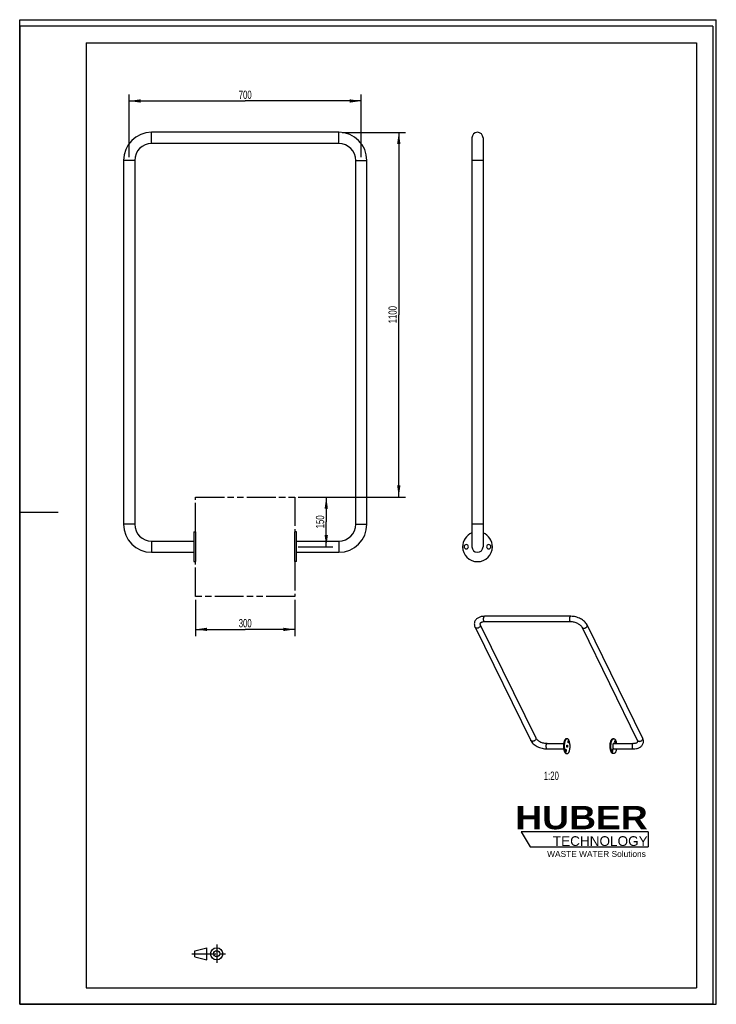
# Model space of a CAD drawing. Header units: millimetres. Extents: x 0 to 2100, y 0 to 2970.
import ezdxf

# ---------------------------------------------------------------- set-up
doc = ezdxf.new("R2010")
doc.units = ezdxf.units.MM
doc.header["$LTSCALE"] = 193.6
doc.linetypes.add('CENTER', pattern=[0.6, 0.375, -0.075, 0.075, -0.075])
doc.linetypes.add('PHANTOM', pattern=[0.8, 0.45, -0.05, 0.1, -0.05, 0.1, -0.05])
doc.layers.get('0').update_dxf_attribs({"linetype": 'CONTINUOUS'})
for name, color, linetype in [('_2D-BEM', 7, 'CONTINUOUS'), ('_KURVEN', 7, 'CONTINUOUS'), ('_ZEICHNUNGSELEM', 7, 'CONTINUOUS'), ('HUBER_Logo_BL0', 7, 'CONTINUOUS')]:
    doc.layers.add(name, color=color, linetype=linetype)
doc.styles.get("Standard").update_dxf_attribs({"font": 'txt', "width": 0.7})
doc.styles.add('TEXTSTYLE_2', font='ariblk.ttf')
doc.styles.add('TEXTSTYLE_3', font='arial.ttf')
doc.dimstyles.new('DIMSTYLE_1', dxfattribs={"dimtxt": 25, "dimasz": 35, "dimexe": 2, "dimexo": 1, "dimtad": 1, "dimdec": 1, "dimtxsty": 'STANDARD', "dimblk": '_FILLED', "dimblk1": '_FILLED', "dimblk2": '_FILLED', "dimcen": 0.09, "dimadec": 1, "dimazin": 2, "dimtp": 0.8, "dimtm": 0.8, "dimtfac": 1, "dimtdec": 1, "dimtofl": 0, "dimtmove": 0, "dimatfit": 3, "dimldrblk": '_FILLED', "dimfxl": 1, "dimtolj": 1, "dimarcsym": 0})
doc.dimstyles.new('DIMSTYLE_2', dxfattribs={"dimtxt": 25, "dimasz": 35, "dimexe": 2, "dimexo": 1, "dimtad": 1, "dimdec": 0, "dimtxsty": 'STANDARD', "dimblk": '_FILLED', "dimblk1": '_FILLED', "dimblk2": '_FILLED', "dimcen": 0.09, "dimadec": 0, "dimazin": 2, "dimtp": 1.2, "dimtm": 1.2, "dimtfac": 1, "dimtdec": 0, "dimtofl": 0, "dimtmove": 0, "dimatfit": 3, "dimldrblk": '_FILLED', "dimfxl": 1, "dimtolj": 1, "dimarcsym": 0})
doc.dimstyles.new('DIMSTYLE_3', dxfattribs={"dimtxt": 25, "dimasz": 35, "dimexe": 2, "dimexo": 1, "dimtad": 1, "dimdec": 1, "dimtxsty": 'STANDARD', "dimblk": '_FILLED', "dimblk1": '_FILLED', "dimblk2": '_FILLED', "dimcen": 0.09, "dimadec": 1, "dimazin": 2, "dimtp": 0.5, "dimtm": 0.5, "dimtfac": 1, "dimtdec": 1, "dimtofl": 0, "dimtmove": 0, "dimatfit": 3, "dimldrblk": '_FILLED', "dimfxl": 1, "dimtolj": 1, "dimarcsym": 0})

# ---------------------------------------------------------------- blocks, each defined once
blk = doc.blocks.new('HUBER_LOGO_BL0', base_point=(1705.8, 504.8))
at = {"layer": 'HUBER_Logo_BL0', "color": 5, "linetype": 'CONTINUOUS'}
for p, q in [((1894.2, 520.3), (1511.7, 520.3)), ((1511.7, 520.3), (1538.7, 475.3)), ((1894.2, 520.3), (1894.2, 475.3)), ((1538.7, 475.3), (1894.2, 475.3))]:
    blk.add_line(p, q, dxfattribs=at)
at = {"layer": 'HUBER_Logo_BL0', "color": 2, "linetype": 'CONTINUOUS', "attachment_point": 3, "line_spacing_factor": 0.78}
for s, insert, char_height, width, style in [('HUBER\\P\\Farial.ttf;\\H29.25;TECHNOLOGY ', (1893.2, 598.3), 70.2, 387.672, 'TEXTSTYLE_2'), ('WASTE WATER Solutions', (1887.6, 462.6), 18, 297.033, 'TEXTSTYLE_3')]:
    blk.add_mtext(s, dxfattribs=dict(at, insert=insert, char_height=char_height, width=width, style=style))
blk = doc.blocks.new('_FILLED')
at = {"color": 0, "linetype": 'BYBLOCK'}
blk.add_solid([(0, 0), (-1, 0.143), (-1, -0.143)], dxfattribs=at)
blk = doc.blocks.new('*D0')
at = {"layer": '_2D-BEM', "color": 2, "linetype": 'CONTINUOUS'}
for p, q in [((329.8, 2555.4), (329.8, 2744.8)), ((1029.8, 2555.4), (1029.8, 2744.8)), ((329.8, 2724.8), (679.8, 2724.8)), ((1029.8, 2724.8), (679.8, 2724.8))]:
    blk.add_line(p, q, dxfattribs=at)
at = {"layer": '_2D-BEM', "color": 2, "linetype": 'CONTINUOUS', "xscale": 35, "yscale": 35, "zscale": 35, "rotation": 180}
blk.add_blockref('_FILLED', (329.8, 2724.8), dxfattribs=at)
at = {"layer": '_2D-BEM', "color": 2, "linetype": 'CONTINUOUS', "xscale": 35, "yscale": 35, "zscale": 35}
blk.add_blockref('_FILLED', (1029.8, 2724.8), dxfattribs=at)
at = {"layer": '_2D-BEM', "color": 2, "linetype": 'CONTINUOUS', "insert": (679.8, 2756), "char_height": 25, "width": 88.393, "attachment_point": 2, "line_spacing_factor": 0.9}
blk.add_mtext('700', dxfattribs=at)
blk = doc.blocks.new('*D1')
at = {"layer": '_2D-BEM', "color": 2, "linetype": 'CONTINUOUS'}
for p, q in [((971.8, 2630.2), (1162.8, 2630.2)), ((1142.8, 2630.2), (1142.8, 2080.2)), ((1142.8, 1530.2), (1142.8, 2080.2)), ((839.8, 1530.2), (1162.8, 1530.2))]:
    blk.add_line(p, q, dxfattribs=at)
at = {"layer": '_2D-BEM', "color": 2, "linetype": 'CONTINUOUS', "xscale": 35, "yscale": 35, "zscale": 35}
for p, rotation in [((1142.8, 2630.2), 90), ((1142.8, 1530.2), 270)]:
    blk.add_blockref('_FILLED', p, dxfattribs=dict(at, rotation=rotation))
at = {"layer": '_2D-BEM', "color": 2, "linetype": 'CONTINUOUS', "insert": (1111.6, 2080.2), "char_height": 25, "width": 101.786, "attachment_point": 2, "rotation": 90, "line_spacing_factor": 0.9}
blk.add_mtext('1100', dxfattribs=at)
blk = doc.blocks.new('*D2')
at = {"color": 2, "linetype": 'CONTINUOUS'}
for p, q in [((839.8, 1530.2), (944.2, 1530.2)), ((924.2, 1530.2), (924.2, 1455.2)), ((924.2, 1380.2), (924.2, 1455.2)), ((839.8, 1380.2), (944.2, 1380.2))]:
    blk.add_line(p, q, dxfattribs=at)
at = {"color": 2, "linetype": 'CONTINUOUS', "xscale": 35, "yscale": 35, "zscale": 35}
for p, rotation in [((924.2, 1530.2), 90), ((924.2, 1380.2), 270)]:
    blk.add_blockref('_FILLED', p, dxfattribs=dict(at, rotation=rotation))
at = {"color": 2, "linetype": 'CONTINUOUS', "insert": (892.9, 1455.2), "char_height": 25, "width": 77.679, "attachment_point": 2, "rotation": 90, "line_spacing_factor": 0.9}
blk.add_mtext('150', dxfattribs=at)
blk = doc.blocks.new('*D3')
at = {"color": 2, "linetype": 'CONTINUOUS'}
for p, q in [((529.8, 1220.2), (529.8, 1110.9)), ((829.8, 1220.2), (829.8, 1110.9)), ((529.8, 1130.9), (679.8, 1130.9)), ((829.8, 1130.9), (679.8, 1130.9))]:
    blk.add_line(p, q, dxfattribs=at)
at = {"color": 2, "linetype": 'CONTINUOUS', "xscale": 35, "yscale": 35, "zscale": 35, "rotation": 180}
blk.add_blockref('_FILLED', (529.8, 1130.9), dxfattribs=at)
at = {"color": 2, "linetype": 'CONTINUOUS', "xscale": 35, "yscale": 35, "zscale": 35}
blk.add_blockref('_FILLED', (829.8, 1130.9), dxfattribs=at)
at = {"color": 2, "linetype": 'CONTINUOUS', "insert": (679.8, 1162.1), "char_height": 25, "width": 85.714, "attachment_point": 2, "line_spacing_factor": 0.9}
blk.add_mtext('300', dxfattribs=at)
blk = doc.blocks.new('PROJEKTIONSMETHODE_1_BL1', base_point=(570, 152.5))
at = {"color": 2, "linetype": 'CENTER'}
for p, q in [((593.8, 180), (593.8, 125)), ((518.7, 152.5), (621.3, 152.5))]:
    blk.add_line(p, q, dxfattribs=at)
at = {"color": 2, "linetype": 'CONTINUOUS'}
for p, q in [((527.8, 161.7), (564.5, 170.8)), ((527.8, 143.3), (527.8, 161.7)), ((564.5, 134.2), (564.5, 170.8)), ((527.8, 143.3), (564.5, 134.2))]:
    blk.add_line(p, q, dxfattribs=at)
for radius in [18.3, 9.17]:
    blk.add_circle((593.8, 152.5), radius, dxfattribs=at)

msp = doc.modelspace()

# ---------------------------------------------------------------- linework, layer by layer
at = {"color": 7, "linetype": 'CONTINUOUS'}
for p, q in [((0, 2970), (2100, 2970)), ((0, 0), (0, 2970)), ((0, 2970), (2100, 2970)), ((0, 0), (0, 2970)), ((2100, 0), (2100, 2970)), ((2100, 0), (2100, 2970)), ((961.8, 2630.24), (397.8, 2630.24)), ((961.8, 2596.54), (397.8, 2596.54)), ((1363.22, 2613.39), (1363.22, 2545.39)), ((1396.92, 2613.39), (1396.92, 2545.39)), ((312.95, 2545.39), (312.95, 1448.19)), ((346.65, 2545.39), (346.65, 1448.19)), ((1012.95, 1448.19), (1012.95, 2545.39)), ((1046.65, 1448.19), (1046.65, 2545.39)), ((1363.22, 2545.39), (1363.22, 1448.19)), ((1396.92, 2545.39), (1396.92, 1448.19)), ((1363.22, 1448.19), (1363.22, 1380.19)), ((1396.92, 1448.19), (1396.92, 1380.19)), ((397.8, 1397.04), (524.8, 1397.04)), ((524.8, 1425.19), (524.8, 1397.04)), ((524.8, 1425.19), (529.8, 1425.19)), ((524.8, 1397.04), (524.8, 1386.69)), ((529.8, 1425.19), (529.8, 1386.69)), ((834.8, 1425.19), (829.8, 1425.19)), ((829.8, 1386.69), (829.8, 1425.19)), ((834.8, 1397.04), (834.8, 1425.19)), ((834.8, 1397.04), (961.8, 1397.04)), ((834.8, 1386.69), (834.8, 1397.04)), ((524.8, 1386.69), (524.8, 1380.19)), ((524.8, 1380.19), (524.8, 1373.69)), ((524.8, 1373.69), (524.8, 1363.34)), ((529.8, 1386.69), (529.8, 1380.19)), ((529.8, 1380.19), (529.8, 1373.69)), ((529.8, 1373.69), (529.8, 1335.19)), ((829.8, 1380.19), (829.8, 1386.69)), ((829.8, 1373.69), (829.8, 1380.19)), ((829.8, 1335.19), (829.8, 1373.69)), ((834.8, 1380.19), (834.8, 1386.69)), ((834.8, 1373.69), (834.8, 1380.19)), ((834.8, 1363.34), (834.8, 1373.69)), ((397.8, 1363.34), (524.8, 1363.34)), ((524.8, 1363.34), (524.8, 1335.19)), ((834.8, 1363.34), (961.8, 1363.34)), ((834.8, 1335.19), (834.8, 1363.34)), ((524.8, 1335.19), (529.8, 1335.19)), ((834.8, 1335.19), (829.8, 1335.19)), ((1661.29, 1170.4), (1401.55, 1170.4)), ((1373.04, 1137.13), (1540.39, 796.12)), ((1388.17, 1144.56), (1555.51, 803.54)), ((1661.29, 1153.55), (1401.55, 1153.55)), ((1862.76, 796.12), (1695.41, 1137.13)), ((1877.88, 803.54), (1710.54, 1144.56)), ((1589.64, 787.12), (1640, 787.12)), ((1648.12, 801.19), (1650.43, 801.19)), ((1790.89, 801.19), (1788.59, 801.19)), ((1790.89, 787.12), (1849.38, 787.12)), ((1589.64, 770.27), (1640, 770.27)), ((1648.12, 756.19), (1650.43, 756.19)), ((1790.89, 756.19), (1788.59, 756.19)), ((1790.89, 770.27), (1849.38, 770.27)), ((0, 0), (2100, 0)), ((0, 0), (2100, 0))]:
    msp.add_line(p, q, dxfattribs=at)
at = {"color": 3, "linetype": 'CONTINUOUS'}
for p, q in [((0, 2950), (0, 1485)), ((2090, 2950), (0, 2950)), ((2090, 2950), (2090, 0)), ((0, 1485), (0, 0)), ((0, 1485), (116, 1485)), ((2090, 0), (0, 0))]:
    msp.add_line(p, q, dxfattribs=at)
at = {"color": 5, "linetype": 'CONTINUOUS'}
for p, q in [((200, 2900), (2040, 2900)), ((200, 2900), (200, 50)), ((2040, 2900), (2040, 50)), ((200, 50), (2040, 50))]:
    msp.add_line(p, q, dxfattribs=at)
at = {"color": 9, "linetype": 'CONTINUOUS'}
for p, q in [((397.8, 2628.24), (397.8, 2630.24)), ((397.8, 2598.54), (397.8, 2628.24)), ((961.8, 2628.24), (961.8, 2630.24)), ((961.8, 2598.54), (961.8, 2628.24)), ((397.8, 2596.54), (397.8, 2598.54)), ((961.8, 2596.54), (961.8, 2598.54)), ((314.95, 2545.39), (312.95, 2545.39)), ((344.65, 2545.39), (314.95, 2545.39)), ((346.65, 2545.39), (344.65, 2545.39)), ((1012.95, 2545.39), (1014.95, 2545.39)), ((1014.95, 2545.39), (1044.65, 2545.39)), ((1044.65, 2545.39), (1046.65, 2545.39)), ((1380.07, 2545.39), (1363.22, 2545.39)), ((1396.92, 2545.39), (1380.07, 2545.39)), ((314.95, 1448.19), (312.95, 1448.19)), ((344.65, 1448.19), (314.95, 1448.19)), ((346.65, 1448.19), (344.65, 1448.19)), ((1012.95, 1448.19), (1014.95, 1448.19)), ((1014.95, 1448.19), (1044.65, 1448.19)), ((1044.65, 1448.19), (1046.65, 1448.19)), ((1380.07, 1448.19), (1363.22, 1448.19)), ((1396.92, 1448.19), (1380.07, 1448.19)), ((397.8, 1397.04), (397.8, 1395.04)), ((961.8, 1397.04), (961.8, 1395.04)), ((397.8, 1395.04), (397.8, 1365.34)), ((961.8, 1395.04), (961.8, 1365.34)), ((397.8, 1365.34), (397.8, 1363.34)), ((961.8, 1365.34), (961.8, 1363.34))]:
    msp.add_line(p, q, dxfattribs=at)
at = {"color": 7, "linetype": 'CONTINUOUS'}
for centre, radius, start, end in [((397.8, 2545.39), 84.85, 90, 180), ((961.8, 2545.39), 84.85, 0, 90), ((1380.07, 2613.39), 16.85, 90, 180), ((1380.07, 2613.39), 16.85, 90, 180), ((1380.07, 2613.39), 16.85, 0, 90), ((1380.07, 2613.39), 16.85, 0, 90), ((397.8, 2545.39), 51.15, 90, 180), ((961.8, 2545.39), 51.15, 0, 90), ((397.8, 1448.19), 84.85, 180, 270), ((397.8, 1448.19), 51.15, 180, 270), ((961.8, 1448.19), 51.15, 270, 360), ((961.8, 1448.19), 84.85, 270, 360), ((1380.07, 1380.19), 45, 111.99504, 180), ((1380.07, 1380.19), 45, 0, 68.00496), ((1380.07, 1380.19), 45, 180, 360), ((1346.07, 1380.19), 6.5, 0, 180), ((1346.07, 1380.19), 6.5, 180, 360), ((1380.07, 1380.19), 16.85, 180, 270), ((1380.07, 1380.19), 16.85, 180, 270), ((1380.07, 1380.19), 16.85, 270, 360), ((1380.07, 1380.19), 16.85, 270, 360), ((1414.07, 1380.19), 6.5, 0, 180), ((1414.07, 1380.19), 6.5, 180, 360)]:
    msp.add_arc(centre, radius, start, end, dxfattribs=at)
for points, knots in [([(1401.55, 1170.4), (1398.17, 1170.4), (1393.17, 1169.95), (1386.88, 1168.2), (1382.62, 1166.37), (1378.81, 1163.96), (1375.55, 1160.97), (1372.98, 1157.42), (1371.81, 1154.75), (1371.39, 1153.37)], [0, 0, 0, 0, 0.2734825, 0.4025757, 0.5269764, 0.6477239, 0.7660999, 0.883267, 1, 1, 1, 1]), ([(1710.54, 1144.56), (1708.62, 1148.46), (1704.25, 1153.83), (1697.01, 1159.51), (1690.63, 1163.3), (1683.65, 1166.37), (1676.29, 1168.65), (1668.8, 1170.06), (1663.77, 1170.4), (1661.29, 1170.4)], [0, 0, 0, 0, 0.2248563, 0.3471586, 0.4751222, 0.606924, 0.7400947, 0.8719459, 1, 1, 1, 1]), ([(1371.39, 1153.37), (1370.98, 1152.06), (1370.44, 1149.33), (1370.5, 1145.15), (1371.37, 1141.03), (1372.41, 1138.41), (1373.04, 1137.13)], [0, 0, 0, 0, 0.2471562, 0.4951284, 0.7453503, 1, 1, 1, 1]), ([(1387.48, 1148.4), (1387.35, 1147.95), (1387.32, 1147.09), (1387.62, 1145.8), (1387.95, 1145), (1388.17, 1144.56)], [0, 0, 0, 0, 0.3514894, 0.6283281, 1, 1, 1, 1]), ([(1401.55, 1153.55), (1399.48, 1153.55), (1396.52, 1153.32), (1392.95, 1152.41), (1390.9, 1151.6), (1389.38, 1150.71), (1388.37, 1149.86), (1387.77, 1149.1), (1387.55, 1148.61), (1387.48, 1148.4)], [0, 0, 0, 0, 0.3963975, 0.563375, 0.7042765, 0.8162467, 0.8989411, 0.9567492, 1, 1, 1, 1]), ([(1695.41, 1137.13), (1694.94, 1138.1), (1693.57, 1140.14), (1690.74, 1143.04), (1686.96, 1145.91), (1682.44, 1148.5), (1677.38, 1150.67), (1672.02, 1152.3), (1666.63, 1153.31), (1663.03, 1153.55), (1661.29, 1153.55)], [0, 0, 0, 0, 0.0817061, 0.1859087, 0.3075707, 0.4415157, 0.5826934, 0.7261353, 0.8668952, 1, 1, 1, 1]), ([(1555.51, 803.54), (1555.98, 802.58), (1557.36, 800.53), (1560.19, 797.63), (1563.96, 794.77), (1568.49, 792.17), (1573.55, 790), (1578.9, 788.37), (1584.29, 787.36), (1587.89, 787.12), (1589.64, 787.12)], [0, 0, 0, 0, 0.0817061, 0.1859087, 0.3075707, 0.4415157, 0.5826934, 0.7261353, 0.8668952, 1, 1, 1, 1]), ([(1879.54, 787.3), (1879.94, 788.62), (1880.48, 791.35), (1880.42, 795.52), (1879.56, 799.65), (1878.51, 802.27), (1877.88, 803.54)], [0, 0, 0, 0, 0.2471562, 0.4951284, 0.7453503, 1, 1, 1, 1]), ([(1540.39, 796.12), (1542.3, 792.21), (1546.67, 786.84), (1553.91, 781.16), (1560.3, 777.38), (1567.27, 774.31), (1574.63, 772.03), (1582.12, 770.61), (1587.16, 770.27), (1589.64, 770.27)], [0, 0, 0, 0, 0.2248563, 0.3471586, 0.4751222, 0.606924, 0.7400947, 0.8719459, 1, 1, 1, 1]), ([(1648.12, 801.19), (1647.67, 801.19), (1646.69, 800.99), (1645.34, 800.13), (1644.09, 798.77), (1642.95, 796.97), (1641.93, 794.74), (1641.05, 792.14), (1640.34, 789.22), (1639.62, 784.92), (1639.23, 779.28), (1639.55, 772.58), (1640.47, 767.27), (1641.61, 763.51), (1642.3, 761.84), (1642.68, 761.07)], [0, 0, 0, 0, 0.0313802, 0.0665082, 0.107847, 0.1564736, 0.2124992, 0.2754167, 0.3443091, 0.4179775, 0.5738653, 0.7308461, 0.8764317, 0.9415234, 1, 1, 1, 1]), ([(1650.43, 801.19), (1649.97, 801.19), (1648.99, 800.99), (1647.65, 800.13), (1646.4, 798.77), (1645.25, 796.97), (1644.23, 794.74), (1643.36, 792.14), (1642.64, 789.22), (1641.92, 784.92), (1641.53, 779.28), (1641.86, 772.58), (1642.78, 767.27), (1643.91, 763.51), (1644.6, 761.84), (1644.98, 761.07)], [0, 0, 0, 0, 0.0313802, 0.0665082, 0.107847, 0.1564736, 0.2124992, 0.2754167, 0.3443091, 0.4179775, 0.5738653, 0.7308461, 0.8764317, 0.9415234, 1, 1, 1, 1]), ([(1649.64, 776.15), (1649.52, 776.38), (1649.34, 776.92), (1649.19, 777.81), (1649.14, 778.78), (1649.21, 779.74), (1649.38, 780.6), (1649.61, 781.22), (1649.84, 781.59), (1650.02, 781.79), (1650.22, 781.91), (1650.36, 781.94), (1650.43, 781.94)], [0, 0, 0, 0, 0.1234689, 0.2691155, 0.426162, 0.5821151, 0.7246375, 0.8434609, 0.8921078, 0.933464, 0.9686066, 1, 1, 1, 1]), ([(1649.28, 780.04), (1649.35, 779.6), (1649.42, 778.69), (1649.35, 777.79), (1649.28, 777.35)], [0, 0, 0, 0, 0.4999984, 1, 1, 1, 1]), ([(1650.43, 775.44), (1650.35, 775.44), (1650.2, 775.48), (1649.99, 775.63), (1649.8, 775.86), (1649.69, 776.04), (1649.64, 776.15)], [0, 0, 0, 0, 0.1954425, 0.4179159, 0.6840526, 1, 1, 1, 1]), ([(1655.87, 796.32), (1655.52, 797.04), (1654.78, 798.34), (1653.45, 799.92), (1652, 800.94), (1650.92, 801.19), (1650.43, 801.19)], [0, 0, 0, 0, 0.3159478, 0.5820842, 0.8045575, 1, 1, 1, 1]), ([(1650.43, 756.19), (1650.88, 756.19), (1651.86, 756.4), (1653.21, 757.26), (1654.46, 758.61), (1655.6, 760.42), (1656.62, 762.65), (1657.5, 765.25), (1658.21, 768.17), (1658.93, 772.47), (1659.32, 778.11), (1659, 784.81), (1658.08, 790.12), (1656.94, 793.88), (1656.25, 795.55), (1655.87, 796.32)], [0, 0, 0, 0, 0.0313802, 0.0665082, 0.107847, 0.1564736, 0.2124992, 0.2754167, 0.3443091, 0.4179775, 0.5738653, 0.7308461, 0.8764317, 0.9415234, 1, 1, 1, 1]), ([(1650.43, 781.94), (1650.5, 781.94), (1650.65, 781.91), (1650.86, 781.76), (1651.06, 781.53), (1651.16, 781.34), (1651.21, 781.24)], [0, 0, 0, 0, 0.1954425, 0.4179159, 0.6840526, 1, 1, 1, 1]), ([(1651.21, 781.24), (1651.33, 781.01), (1651.51, 780.47), (1651.66, 779.58), (1651.71, 778.61), (1651.64, 777.65), (1651.47, 776.79), (1651.24, 776.17), (1651.01, 775.79), (1650.83, 775.6), (1650.63, 775.47), (1650.49, 775.44), (1650.43, 775.44)], [0, 0, 0, 0, 0.1234689, 0.2691155, 0.426162, 0.5821151, 0.7246375, 0.8434609, 0.8921078, 0.933464, 0.9686066, 1, 1, 1, 1]), ([(1653.75, 789.47), (1653.64, 789.7), (1653.46, 790.24), (1653.3, 791.13), (1653.26, 792.1), (1653.32, 793.06), (1653.49, 793.92), (1653.72, 794.54), (1653.96, 794.91), (1654.14, 795.11), (1654.33, 795.23), (1654.48, 795.26), (1654.54, 795.26)], [0, 0, 0, 0, 0.1234689, 0.2691155, 0.426162, 0.5821151, 0.7246375, 0.8434609, 0.8921078, 0.933464, 0.9686066, 1, 1, 1, 1]), ([(1653.39, 793.36), (1653.47, 792.91), (1653.54, 792.01), (1653.47, 791.11), (1653.39, 790.67)], [0, 0, 0, 0, 0.4999984, 1, 1, 1, 1]), ([(1654.54, 788.76), (1654.47, 788.76), (1654.31, 788.8), (1654.1, 788.94), (1653.91, 789.17), (1653.81, 789.36), (1653.75, 789.47)], [0, 0, 0, 0, 0.1954425, 0.4179159, 0.6840526, 1, 1, 1, 1]), ([(1654.54, 795.26), (1654.61, 795.26), (1654.77, 795.22), (1654.98, 795.08), (1655.17, 794.85), (1655.28, 794.66), (1655.33, 794.56)], [0, 0, 0, 0, 0.1954425, 0.4179159, 0.6840526, 1, 1, 1, 1]), ([(1655.33, 794.56), (1655.44, 794.32), (1655.63, 793.78), (1655.78, 792.89), (1655.83, 791.93), (1655.76, 790.97), (1655.59, 790.1), (1655.36, 789.48), (1655.12, 789.11), (1654.94, 788.92), (1654.75, 788.79), (1654.61, 788.76), (1654.54, 788.76)], [0, 0, 0, 0, 0.1234689, 0.2691155, 0.426162, 0.5821151, 0.7246375, 0.8434609, 0.8921078, 0.933464, 0.9686066, 1, 1, 1, 1]), ([(1783.14, 761.07), (1782.76, 761.84), (1782.07, 763.51), (1780.93, 767.27), (1780.02, 772.58), (1779.69, 779.28), (1780.08, 784.92), (1780.8, 789.22), (1781.52, 792.14), (1782.39, 794.74), (1783.41, 796.97), (1784.56, 798.77), (1785.8, 800.13), (1787.15, 800.99), (1788.13, 801.19), (1788.59, 801.19)], [0, 0, 0, 0, 0.0584766, 0.1235683, 0.2691539, 0.4261347, 0.5820225, 0.6556909, 0.7245833, 0.7875008, 0.8435264, 0.892153, 0.9334918, 0.9686198, 1, 1, 1, 1]), ([(1785.44, 761.07), (1785.07, 761.84), (1784.38, 763.51), (1783.24, 767.27), (1782.32, 772.58), (1782, 779.28), (1782.38, 784.92), (1783.1, 789.22), (1783.82, 792.14), (1784.7, 794.74), (1785.72, 796.97), (1786.86, 798.77), (1788.11, 800.13), (1789.45, 800.99), (1790.43, 801.19), (1790.89, 801.19)], [0, 0, 0, 0, 0.0584766, 0.1235683, 0.2691539, 0.4261347, 0.5820225, 0.6556909, 0.7245833, 0.7875008, 0.8435264, 0.892153, 0.9334918, 0.9686198, 1, 1, 1, 1]), ([(1788.32, 783.93), (1788.11, 783.27), (1787.8, 781.84), (1787.58, 779.6), (1787.61, 777.3), (1787.88, 775.1), (1788.36, 773.17), (1788.94, 771.82), (1789.51, 771.01), (1789.95, 770.6), (1790.4, 770.33), (1790.73, 770.27), (1790.89, 770.27)], [0, 0, 0, 0, 0.1394221, 0.2928539, 0.4503894, 0.601639, 0.7369616, 0.8488584, 0.8949036, 0.9345198, 0.9688208, 1, 1, 1, 1]), ([(1790.89, 787.12), (1790.76, 787.12), (1790.51, 787.08), (1790.13, 786.91), (1789.78, 786.64), (1789.3, 786.12), (1788.77, 785.21), (1788.46, 784.39), (1788.32, 783.93)], [0, 0, 0, 0, 0.0859084, 0.1775402, 0.2794099, 0.3944034, 0.6681271, 1, 1, 1, 1]), ([(1790.89, 801.19), (1791.39, 801.19), (1792.46, 800.94), (1793.91, 799.92), (1795.24, 798.34), (1795.98, 797.04), (1796.33, 796.32)], [0, 0, 0, 0, 0.1954425, 0.4179158, 0.6840522, 1, 1, 1, 1]), ([(1795, 795.26), (1794.94, 795.26), (1794.8, 795.23), (1794.6, 795.11), (1794.42, 794.91), (1794.19, 794.54), (1793.96, 793.92), (1793.78, 793.06), (1793.72, 792.1), (1793.77, 791.13), (1793.92, 790.24), (1794.1, 789.7), (1794.22, 789.47)], [0, 0, 0, 0, 0.0313934, 0.066536, 0.1078922, 0.1565391, 0.2753625, 0.4178849, 0.573838, 0.7308845, 0.8765311, 1, 1, 1, 1]), ([(1793.85, 790.67), (1793.93, 791.11), (1794, 792.01), (1793.93, 792.91), (1793.85, 793.36)], [0, 0, 0, 0, 0.5000016, 1, 1, 1, 1]), ([(1794.22, 789.47), (1794.27, 789.36), (1794.37, 789.17), (1794.57, 788.94), (1794.78, 788.8), (1794.93, 788.76), (1795, 788.76)], [0, 0, 0, 0, 0.3159474, 0.5820841, 0.8045575, 1, 1, 1, 1]), ([(1795.79, 794.56), (1795.74, 794.66), (1795.63, 794.85), (1795.44, 795.08), (1795.23, 795.22), (1795.08, 795.26), (1795, 795.26)], [0, 0, 0, 0, 0.3159474, 0.5820841, 0.8045575, 1, 1, 1, 1]), ([(1795, 788.76), (1795.07, 788.76), (1795.21, 788.79), (1795.4, 788.92), (1795.59, 789.11), (1795.82, 789.48), (1796.05, 790.1), (1796.22, 790.97), (1796.29, 791.93), (1796.24, 792.89), (1796.09, 793.78), (1795.9, 794.32), (1795.79, 794.56)], [0, 0, 0, 0, 0.0313934, 0.066536, 0.1078922, 0.1565391, 0.2753625, 0.4178849, 0.573838, 0.7308845, 0.8765311, 1, 1, 1, 1]), ([(1796.33, 796.32), (1796.99, 794.99), (1798.08, 791.96), (1798.74, 788.82), (1799.01, 787.12)], [0, 0, 0, 0, 0.4622698, 1, 1, 1, 1]), ([(1849.38, 787.12), (1851.45, 787.12), (1854.4, 787.35), (1857.97, 788.26), (1860.02, 789.08), (1861.54, 789.96), (1862.55, 790.82), (1863.15, 791.58), (1863.37, 792.06), (1863.44, 792.28)], [0, 0, 0, 0, 0.3963975, 0.563375, 0.7042765, 0.8162467, 0.8989411, 0.9567492, 1, 1, 1, 1]), ([(1849.38, 770.27), (1852.75, 770.27), (1857.75, 770.72), (1864.04, 772.47), (1868.3, 774.31), (1872.11, 776.71), (1875.37, 779.71), (1877.95, 783.25), (1879.11, 785.93), (1879.54, 787.3)], [0, 0, 0, 0, 0.2734825, 0.4025757, 0.5269764, 0.6477239, 0.7660999, 0.883267, 1, 1, 1, 1]), ([(1863.44, 792.28), (1863.58, 792.72), (1863.6, 793.58), (1863.3, 794.88), (1862.97, 795.68), (1862.76, 796.12)], [0, 0, 0, 0, 0.3514894, 0.6283281, 1, 1, 1, 1]), ([(1642.68, 761.07), (1643.03, 760.35), (1643.77, 759.05), (1645.1, 757.47), (1646.55, 756.44), (1647.62, 756.19), (1648.12, 756.19)], [0, 0, 0, 0, 0.3159478, 0.5820842, 0.8045575, 1, 1, 1, 1]), ([(1644.98, 761.07), (1645.33, 760.35), (1646.07, 759.05), (1647.4, 757.47), (1648.85, 756.44), (1649.93, 756.19), (1650.43, 756.19)], [0, 0, 0, 0, 0.3159478, 0.5820842, 0.8045575, 1, 1, 1, 1]), ([(1645.52, 762.83), (1645.41, 763.07), (1645.23, 763.61), (1645.07, 764.49), (1645.03, 765.46), (1645.09, 766.42), (1645.26, 767.29), (1645.49, 767.9), (1645.73, 768.28), (1645.91, 768.47), (1646.1, 768.6), (1646.24, 768.63), (1646.31, 768.63)], [0, 0, 0, 0, 0.1234689, 0.2691155, 0.426162, 0.5821151, 0.7246375, 0.8434609, 0.8921078, 0.933464, 0.9686066, 1, 1, 1, 1]), ([(1645.16, 766.72), (1645.24, 766.28), (1645.31, 765.38), (1645.24, 764.48), (1645.16, 764.03)], [0, 0, 0, 0, 0.4999984, 1, 1, 1, 1]), ([(1646.31, 762.13), (1646.24, 762.13), (1646.08, 762.16), (1645.87, 762.31), (1645.68, 762.54), (1645.58, 762.73), (1645.52, 762.83)], [0, 0, 0, 0, 0.1954425, 0.4179159, 0.6840526, 1, 1, 1, 1]), ([(1646.31, 768.63), (1646.38, 768.63), (1646.54, 768.59), (1646.75, 768.44), (1646.94, 768.22), (1647.05, 768.03), (1647.1, 767.92)], [0, 0, 0, 0, 0.1954425, 0.4179159, 0.6840526, 1, 1, 1, 1]), ([(1647.1, 767.92), (1647.21, 767.69), (1647.39, 767.15), (1647.55, 766.26), (1647.6, 765.29), (1647.53, 764.33), (1647.36, 763.47), (1647.13, 762.85), (1646.89, 762.48), (1646.71, 762.28), (1646.52, 762.16), (1646.38, 762.13), (1646.31, 762.13)], [0, 0, 0, 0, 0.1234689, 0.2691155, 0.426162, 0.5821151, 0.7246375, 0.8434609, 0.8921078, 0.933464, 0.9686066, 1, 1, 1, 1]), ([(1788.59, 756.19), (1788.09, 756.19), (1787.01, 756.44), (1785.56, 757.47), (1784.23, 759.05), (1783.49, 760.35), (1783.14, 761.07)], [0, 0, 0, 0, 0.1954425, 0.4179158, 0.6840522, 1, 1, 1, 1]), ([(1790.89, 756.19), (1790.39, 756.19), (1789.31, 756.44), (1787.86, 757.47), (1786.53, 759.05), (1785.8, 760.35), (1785.44, 761.07)], [0, 0, 0, 0, 0.1954425, 0.4179158, 0.6840522, 1, 1, 1, 1]), ([(1786.77, 768.63), (1786.71, 768.63), (1786.57, 768.6), (1786.37, 768.47), (1786.19, 768.28), (1785.96, 767.9), (1785.73, 767.29), (1785.55, 766.42), (1785.49, 765.46), (1785.53, 764.49), (1785.69, 763.61), (1785.87, 763.07), (1785.99, 762.83)], [0, 0, 0, 0, 0.0313934, 0.066536, 0.1078922, 0.1565391, 0.2753625, 0.4178849, 0.573838, 0.7308845, 0.8765311, 1, 1, 1, 1]), ([(1785.62, 764.03), (1785.7, 764.48), (1785.77, 765.38), (1785.7, 766.28), (1785.62, 766.72)], [0, 0, 0, 0, 0.5000016, 1, 1, 1, 1]), ([(1785.99, 762.83), (1786.04, 762.73), (1786.14, 762.54), (1786.34, 762.31), (1786.55, 762.16), (1786.7, 762.13), (1786.77, 762.13)], [0, 0, 0, 0, 0.3159474, 0.5820841, 0.8045575, 1, 1, 1, 1]), ([(1787.56, 767.92), (1787.51, 768.03), (1787.4, 768.22), (1787.21, 768.44), (1787, 768.59), (1786.84, 768.63), (1786.77, 768.63)], [0, 0, 0, 0, 0.3159474, 0.5820841, 0.8045575, 1, 1, 1, 1]), ([(1786.77, 762.13), (1786.84, 762.13), (1786.98, 762.16), (1787.17, 762.28), (1787.35, 762.48), (1787.59, 762.85), (1787.82, 763.47), (1787.99, 764.33), (1788.06, 765.29), (1788.01, 766.26), (1787.86, 767.15), (1787.67, 767.69), (1787.56, 767.92)], [0, 0, 0, 0, 0.0313934, 0.066536, 0.1078922, 0.1565391, 0.2753625, 0.4178849, 0.573838, 0.7308845, 0.8765311, 1, 1, 1, 1]), ([(1799.01, 770.27), (1798.85, 769.27), (1798.49, 767.34), (1797.76, 764.6), (1796.88, 762.18), (1795.88, 760.11), (1794.77, 758.43), (1793.56, 757.18), (1792.26, 756.38), (1791.33, 756.19), (1790.89, 756.19)], [0, 0, 0, 0, 0.1763535, 0.340705, 0.4904977, 0.6238384, 0.7397875, 0.8388337, 0.9236584, 1, 1, 1, 1])]:
    msp.add_open_spline(points, degree=3, knots=knots, dxfattribs=at)
at = {"color": 9, "linetype": 'CONTINUOUS'}
for points, knots in [([(1401.55, 1153.55), (1401.39, 1153.55), (1401.06, 1153.62), (1400.6, 1153.88), (1400.17, 1154.3), (1399.6, 1155.1), (1399.02, 1156.46), (1398.53, 1158.38), (1398.27, 1160.58), (1398.24, 1162.89), (1398.46, 1165.12), (1398.77, 1166.55), (1398.98, 1167.22)], [0, 0, 0, 0, 0.0311792, 0.0654802, 0.1050964, 0.1511416, 0.2630384, 0.398361, 0.5496106, 0.7071461, 0.8605779, 1, 1, 1, 1]), ([(1398.98, 1167.22), (1399.12, 1167.67), (1399.43, 1168.5), (1399.96, 1169.4), (1400.44, 1169.93), (1400.79, 1170.2), (1401.17, 1170.37), (1401.42, 1170.4), (1401.55, 1170.4)], [0, 0, 0, 0, 0.3318729, 0.6055966, 0.7205901, 0.8224598, 0.9140916, 1, 1, 1, 1]), ([(1661.29, 1153.55), (1661.13, 1153.55), (1660.8, 1153.62), (1660.34, 1153.88), (1659.91, 1154.3), (1659.34, 1155.1), (1658.76, 1156.46), (1658.27, 1158.38), (1658.01, 1160.58), (1657.98, 1162.89), (1658.2, 1165.12), (1658.51, 1166.55), (1658.72, 1167.22)], [0, 0, 0, 0, 0.0311792, 0.0654802, 0.1050964, 0.1511416, 0.2630384, 0.398361, 0.5496106, 0.7071461, 0.8605779, 1, 1, 1, 1]), ([(1658.72, 1167.22), (1658.86, 1167.67), (1659.17, 1168.5), (1659.7, 1169.4), (1660.18, 1169.93), (1660.53, 1170.2), (1660.9, 1170.37), (1661.16, 1170.4), (1661.29, 1170.4)], [0, 0, 0, 0, 0.3318729, 0.6055966, 0.7205901, 0.8224598, 0.9140916, 1, 1, 1, 1]), ([(1388.36, 1140.84), (1387.89, 1139.32), (1386.29, 1137.22), (1383.47, 1135.37), (1381, 1134.45), (1378.48, 1134.14), (1376.15, 1134.47), (1374.5, 1135.32), (1373.54, 1136.29), (1373.18, 1136.84), (1373.04, 1137.13)], [0, 0, 0, 0, 0.2511899, 0.3904354, 0.5300913, 0.6636721, 0.7863862, 0.8970111, 0.9490764, 1, 1, 1, 1]), ([(1388.17, 1144.56), (1388.43, 1144.01), (1388.75, 1142.75), (1388.56, 1141.47), (1388.36, 1140.84)], [0, 0, 0, 0, 0.4826062, 1, 1, 1, 1]), ([(1695.41, 1137.13), (1695.55, 1136.84), (1695.91, 1136.29), (1696.87, 1135.32), (1698.52, 1134.47), (1700.85, 1134.14), (1703.37, 1134.45), (1705.84, 1135.37), (1708.66, 1137.22), (1710.26, 1139.32), (1710.73, 1140.84)], [0, 0, 0, 0, 0.0509236, 0.1029889, 0.2136138, 0.3363279, 0.4699087, 0.6095646, 0.7488101, 1, 1, 1, 1]), ([(1710.73, 1140.84), (1710.93, 1141.47), (1711.12, 1142.75), (1710.81, 1144.01), (1710.54, 1144.56)], [0, 0, 0, 0, 0.5173938, 1, 1, 1, 1]), ([(1555.51, 803.54), (1555.78, 802.99), (1556.09, 801.73), (1555.9, 800.45), (1555.71, 799.83)], [0, 0, 0, 0, 0.4826062, 1, 1, 1, 1]), ([(1878.08, 799.83), (1878.27, 800.45), (1878.47, 801.73), (1878.15, 802.99), (1877.88, 803.54)], [0, 0, 0, 0, 0.5173938, 1, 1, 1, 1]), ([(1555.71, 799.83), (1555.24, 798.31), (1553.63, 796.2), (1550.82, 794.36), (1548.34, 793.43), (1545.83, 793.12), (1543.49, 793.46), (1541.84, 794.31), (1540.88, 795.27), (1540.53, 795.83), (1540.39, 796.12)], [0, 0, 0, 0, 0.2511899, 0.3904354, 0.5300913, 0.6636721, 0.7863862, 0.8970111, 0.9490764, 1, 1, 1, 1]), ([(1587.07, 783.93), (1586.86, 783.27), (1586.55, 781.84), (1586.33, 779.6), (1586.36, 777.3), (1586.62, 775.1), (1587.11, 773.17), (1587.69, 771.82), (1588.26, 771.01), (1588.69, 770.6), (1589.15, 770.33), (1589.48, 770.27), (1589.64, 770.27)], [0, 0, 0, 0, 0.1394221, 0.2928539, 0.4503894, 0.601639, 0.7369616, 0.8488584, 0.8949036, 0.9345198, 0.9688208, 1, 1, 1, 1]), ([(1589.64, 787.12), (1589.51, 787.12), (1589.25, 787.08), (1588.88, 786.91), (1588.53, 786.64), (1588.05, 786.12), (1587.51, 785.21), (1587.21, 784.39), (1587.07, 783.93)], [0, 0, 0, 0, 0.0859084, 0.1775402, 0.2794099, 0.3944034, 0.6681271, 1, 1, 1, 1]), ([(1846.81, 783.93), (1846.6, 783.27), (1846.29, 781.84), (1846.07, 779.6), (1846.1, 777.3), (1846.36, 775.1), (1846.84, 773.17), (1847.43, 771.82), (1848, 771.01), (1848.43, 770.6), (1848.89, 770.33), (1849.22, 770.27), (1849.38, 770.27)], [0, 0, 0, 0, 0.1394221, 0.2928539, 0.4503894, 0.601639, 0.7369616, 0.8488584, 0.8949036, 0.9345198, 0.9688208, 1, 1, 1, 1]), ([(1849.38, 787.12), (1849.25, 787.12), (1848.99, 787.08), (1848.62, 786.91), (1848.27, 786.64), (1847.78, 786.12), (1847.25, 785.21), (1846.95, 784.39), (1846.81, 783.93)], [0, 0, 0, 0, 0.0859084, 0.1775402, 0.2794099, 0.3944034, 0.6681271, 1, 1, 1, 1]), ([(1862.76, 796.12), (1862.9, 795.83), (1863.25, 795.27), (1864.22, 794.31), (1865.87, 793.46), (1868.2, 793.12), (1870.72, 793.43), (1873.19, 794.36), (1876.01, 796.2), (1877.61, 798.31), (1878.08, 799.83)], [0, 0, 0, 0, 0.0509236, 0.1029889, 0.2136138, 0.3363279, 0.4699087, 0.6095646, 0.7488101, 1, 1, 1, 1])]:
    msp.add_open_spline(points, degree=3, knots=knots, dxfattribs=at)
at = {"layer": '_KURVEN', "color": 2, "linetype": 'PHANTOM'}
for p, q in [((529.8, 1530.19), (829.8, 1530.19)), ((529.8, 1425.19), (529.8, 1530.19)), ((829.8, 1530.19), (829.8, 1425.19)), ((529.8, 1230.19), (529.8, 1335.19)), ((829.8, 1335.19), (829.8, 1230.19)), ((829.8, 1230.19), (529.8, 1230.19))]:
    msp.add_line(p, q, dxfattribs=at)

# ---------------------------------------------------------------- block references
at = {"color": 2, "linetype": 'CONTINUOUS'}
msp.add_blockref('PROJEKTIONSMETHODE_1_BL1', (570, 152.5), dxfattribs=at)
at = {"layer": 'HUBER_Logo_BL0'}
msp.add_blockref('HUBER_LOGO_BL0', (1705.8, 504.77), dxfattribs=at)

# ---------------------------------------------------------------- texts
at = {"layer": '_ZEICHNUNGSELEM', "color": 2, "linetype": 'CONTINUOUS', "insert": (1625.46, 701.97), "char_height": 25, "width": 93.75, "attachment_point": 3, "line_spacing_factor": 0.9}
msp.add_mtext('1:20', dxfattribs=at)

# ---------------------------------------------------------------- dimensions: what is measured, and where the dimension line sits
at = {"color": 2, "linetype": 'CONTINUOUS'}
for base, p1, p2, angle, picture, middle in [((924.19, 1530.19), (838.8, 1380.19), (838.8, 1530.19), 90, '*D2', (924.19, 1451.62)), ((529.8, 1130.87), (829.8, 1221.19), (529.8, 1221.19), 180, '*D3', (676.23, 1130.87))]:
    dim = msp.add_linear_dim(base=base, p1=p1, p2=p2, angle=angle, dimstyle='DIMSTYLE_3', dxfattribs=at)
    dim.commit()
    dim.dimension.update_dxf_attribs({"geometry": picture, "text_midpoint": middle, "dimtype": 160})
at = {"layer": '_2D-BEM', "color": 2, "linetype": 'CONTINUOUS'}
dim = msp.add_linear_dim(base=(1029.8, 2724.76), p1=(329.8, 2554.39), p2=(1029.8, 2554.39), dimstyle='DIMSTYLE_1', dxfattribs=at)
dim.commit()
dim.dimension.update_dxf_attribs({"geometry": '*D0', "text_midpoint": (676.23, 2724.76), "dimtype": 160})
dim = msp.add_linear_dim(base=(1142.81, 2630.24), p1=(838.8, 1530.19), p2=(970.8, 2630.24), angle=90, dimstyle='DIMSTYLE_2', dxfattribs=at)
dim.commit()
dim.dimension.update_dxf_attribs({"geometry": '*D1', "text_midpoint": (1142.81, 2076.64), "dimtype": 160})

doc.saveas('drawing.dxf')
